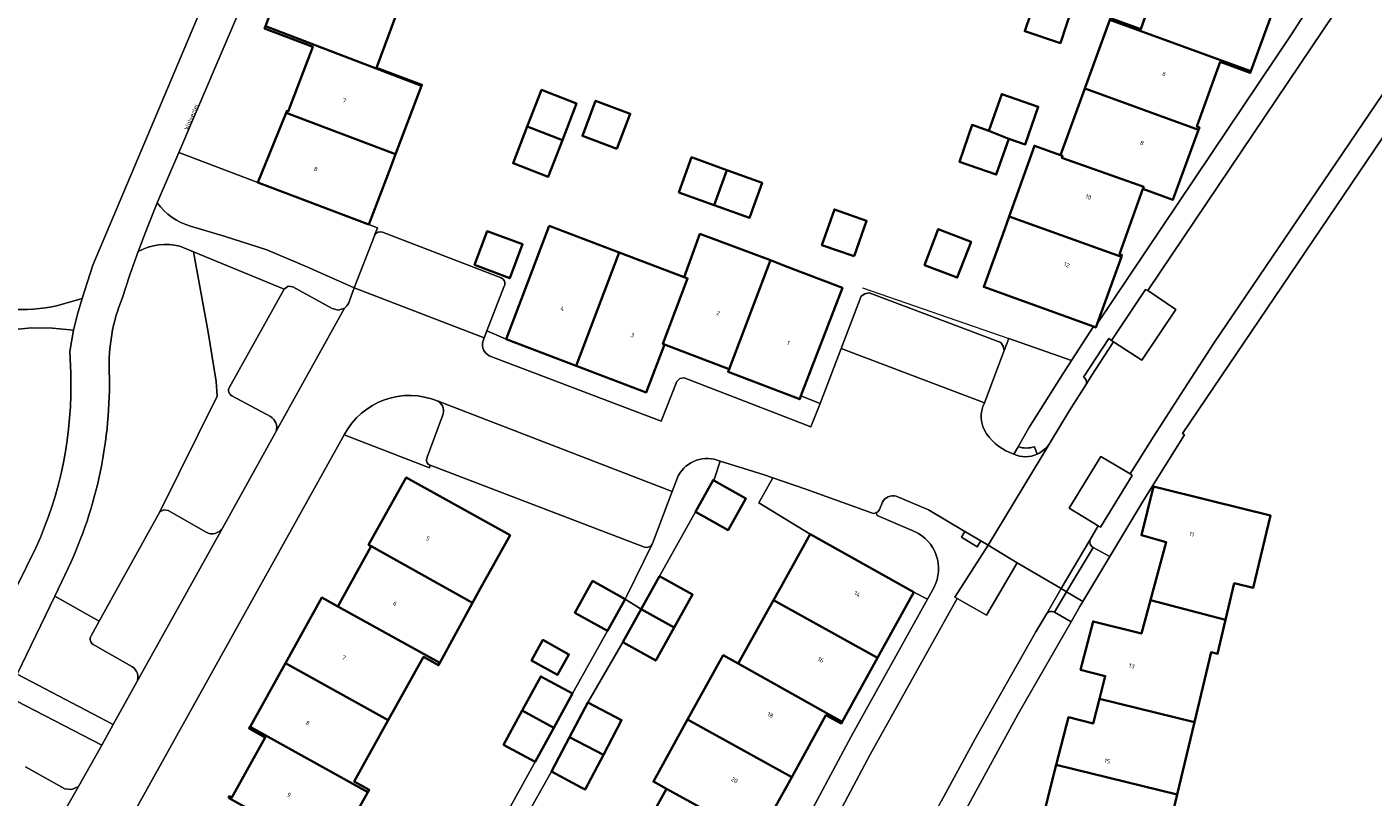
# Model space of a CAD drawing. Header units: metres. Extents: x 197700 to 204338, y 317132 to 325229.
# Tile 222 of 256: x 199540 to 199650, y 319573 to 319636. Entities that reach past the tile are written whole.
import ezdxf
from ezdxf.enums import TextEntityAlignment as Align

# ---------------------------------------------------------------- set-up
doc = ezdxf.new("R2010")
doc.units = ezdxf.units.M
for name, color, linetype, lineweight in [('B-WE-GR-BEPLANTING_CULTUUR_BODEMBEDEKKER-GV', 90, 'Continuous', 18), ('B-WE-GR-BEPLANTING_CULTUUR_HEESTERS-GV', 90, 'Continuous', 18), ('B-WE-IE-TERREINAFSCHEIDING_KUNSTMATIG_HEKWERK-G', 20, 'IE-TERREINAFSCHEIDING-KUNSTMATIG', 18), ('B-WE-OG-BEBOUWING-GV', 7, 'Continuous', 35), ('B-WE-OG-BEBOUWING-T18', 10, 'Continuous', 18), ('B-WE-OG-TERREIN_CULTUURSCHEIDING-GV', 7, 'Continuous', 18), ('B-WE-OG-TERREIN_ERF-GV', 7, 'Continuous', 18), ('B-WE-OG-TOPOGRAFIE-T18', 10, 'Continuous', 18), ('B-WE-VH-VERHARDING_ASFALT-GV', 252, 'Continuous', 18), ('B-WE-VH-VERHARDING_BEDRIJFSVLOERPLAAT-GV', 252, 'Continuous', 18), ('B-WE-VH-VERHARDING_BETONSTRAATSTEEN-GV', 252, 'Continuous', 18), ('B-WE-VH-VERHARDING_OPEN-GV', 252, 'Continuous', 18), ('B-WE-VH-VERHARDING_TEGEL-GV', 252, 'Continuous', 18)]:
    doc.layers.add(name, color=color, linetype=linetype, lineweight=lineweight)
doc.styles.add('NLCS-ISO-M200-T18', font='NLCS-ISO.ttf', dxfattribs={"height": 0.36})
doc.linetypes.add('IE-TERREINAFSCHEIDING-KUNSTMATIG', pattern='A,4,[82,NLCS.SHX,S=0.75,R=90,X=0,Y=0],4,-2', length=10)

msp = doc.modelspace()

# ---------------------------------------------------------------- linework, layer by layer
at = {"layer": 'B-WE-GR-BEPLANTING_CULTUUR_BODEMBEDEKKER-GV'}
for points in [[(199631.798, 319614.75), (199631.609, 319614.843), (199628.814, 319610.643), (199628.988, 319610.52), (199631.297, 319609.011), (199634.115, 319613.202)], [(199630.353, 319599.653), (199627.938, 319601.101), (199625.331, 319596.838), (199627.723, 319595.379), (199627.906, 319595.273), (199630.5, 319599.514)], [(199621.053, 319592.339), (199618.658, 319593.791), (199615.91, 319589.508), (199616.095, 319589.405), (199618.512, 319588.016)]]:
    msp.add_lwpolyline(points, close=True, dxfattribs=at)
at = {"layer": 'B-WE-GR-BEPLANTING_CULTUUR_HEESTERS-GV'}
for points in [[(199568.139, 319619.3), (199568.378, 319619.923), (199567.671, 319620.191), (199558.532, 319623.655), (199552.025, 319626.121), (199550.249, 319621.967)], [(199552.994, 319620.046), (199555.742, 319619.236), (199559.28, 319618.093), (199562.707, 319616.647), (199566.472, 319614.971), (199568.124, 319619.262)], [(199620.767, 319601.28), (199621.122, 319601.892), (199622.017, 319603.437), (199624.63, 319607.631), (199625.521, 319609.006), (199620.357, 319610.801), (199619.987, 319609.824), (199618.359, 319605.522)], [(199612.605, 319594.908), (199609.512, 319596.234), (199609.444, 319596.451), (199609.244, 319596.404), (199609.043, 319596.444), (199603.638, 319598.4), (199600.926, 319599.342), (199599.779, 319597.289), (199604.015, 319594.691), (199612.533, 319589.931)], [(199612.533, 319589.931), (199613.65, 319589.349), (199614.2, 319590.34)]]:
    msp.add_lwpolyline(points, dxfattribs=at)
for points in [[(199550.249, 319621.967, 0.166687), (199552.994, 319620.046)], [(199568.124, 319619.262, -0.0328114), (199568.139, 319619.3)], [(199618.359, 319605.522, 0.2790758), (199618.525, 319602.956)], [(199618.525, 319602.956, 0.1536149), (199620.767, 319601.28)], [(199614.2, 319590.34, 0.4301585), (199612.605, 319594.908)]]:
    msp.add_lwpolyline(points, format="xyb", dxfattribs=at)
at = {"layer": 'B-WE-IE-TERREINAFSCHEIDING_KUNSTMATIG_HEKWERK-G'}
for points in [[(199608.321, 319614.983), (199620.357, 319610.801)], [(199620.357, 319610.801), (199625.521, 319609.006)], [(199604.015, 319594.691), (199599.779, 319597.289)]]:
    msp.add_lwpolyline(points, dxfattribs=at)
at = {"layer": 'B-WE-OG-BEBOUWING-GV'}
for points in [[(199571.995, 319631.598), (199572.031, 319631.693), (199568.287, 319633.088), (199570.35, 319638.625), (199561.285, 319642.102), (199559.157, 319636.505)], [(199640.288, 319632.82), (199642.354, 319638.48), (199633.16, 319641.796), (199631.228, 319636.271), (199628.731, 319637.176), (199628.679, 319637.032)], [(199625.613, 319638.13), (199622.683, 319639.116), (199621.669, 319636.105), (199624.599, 319635.119)], [(199626.623, 319631.384), (199626.777, 319631.331), (199635.976, 319627.993), (199636.043, 319628.176), (199635.846, 319628.248), (199637.753, 319633.575), (199640.233, 319632.67), (199640.288, 319632.82), (199628.679, 319637.032)], [(199559.157, 319636.505), (199559.089, 319636.327), (199563.052, 319634.82), (199561.021, 319629.479), (199560.907, 319629.522), (199560.855, 319629.393), (199569.862, 319625.97), (199571.995, 319631.598)], [(199583.599, 319627.13), (199584.773, 319630.146), (199581.886, 319631.268), (199580.712, 319628.252)], [(199635.976, 319627.993), (199626.777, 319631.331), (199626.623, 319631.384), (199624.624, 319625.893), (199624.783, 319625.835), (199624.725, 319625.674), (199631.459, 319623.283), (199631.402, 319623.123), (199633.873, 319622.223)], [(199588.096, 319626.411), (199589.185, 319629.306), (199586.34, 319630.376), (199585.25, 319627.482)], [(199618.725, 319627.901), (199620.345, 319627.253), (199621.706, 319626.781), (199622.784, 319629.885), (199619.776, 319630.929)], [(199569.443, 319624.866), (199569.862, 319625.97), (199560.855, 319629.393), (199558.532, 319623.655), (199567.671, 319620.191)], [(199583.599, 319627.13), (199580.712, 319628.252), (199579.539, 319625.236), (199582.425, 319624.113)], [(199620.345, 319627.253), (199618.725, 319627.901), (199617.338, 319628.382), (199616.288, 319625.357), (199619.321, 319624.304)], [(199620.394, 319620.856), (199629.621, 319617.539), (199629.674, 319617.685), (199629.476, 319617.756), (199631.402, 319623.123), (199631.459, 319623.283), (199624.725, 319625.674), (199624.783, 319625.835), (199624.624, 319625.893), (199622.468, 319626.678)], [(199597.14, 319624.676), (199594.233, 319625.722), (199593.194, 319622.833), (199596.1, 319621.788)], [(199597.14, 319624.676), (199596.1, 319621.788), (199599.007, 319620.743), (199600.046, 319623.63)], [(199607.63, 319617.575), (199608.65, 319620.502), (199605.994, 319621.426), (199604.974, 319618.501)], [(199582.518, 319620.082), (199580.747, 319615.43), (199578.968, 319610.757), (199584.734, 319608.562), (199588.279, 319617.888)], [(199629.621, 319617.539), (199620.394, 319620.856), (199620.001, 319619.754), (199618.295, 319615.054), (199627.318, 319611.779), (199627.519, 319611.706), (199627.63, 319612.013)], [(199576.363, 319616.858), (199579.268, 319615.766), (199580.32, 319618.562), (199577.414, 319619.654)], [(199592.015, 319610.314), (199597.324, 319608.279), (199600.73, 319617.24), (199594.93, 319619.419), (199593.621, 319615.854), (199593.903, 319615.747), (199591.866, 319610.371)], [(199617.247, 319618.773), (199614.546, 319619.806), (199613.416, 319616.85), (199616.117, 319615.817)], [(199593.621, 319615.854), (199588.279, 319617.888), (199584.734, 319608.562), (199590.502, 319606.366), (199592.015, 319610.314), (199591.866, 319610.371), (199593.903, 319615.747)], [(199601.981, 319616.77), (199600.73, 319617.24), (199597.324, 319608.279), (199597.241, 319608.064), (199603.141, 319605.805), (199603.246, 319606.081), (199606.651, 319614.984)], [(199576.857, 319590.244), (199579.29, 319594.612), (199570.747, 319599.371), (199567.647, 319593.808), (199567.848, 319593.696), (199576.21, 319589.054)], [(199596.07, 319599.113), (199596.01, 319599.147), (199594.552, 319596.537), (199597.251, 319595.029), (199598.709, 319597.639)], [(199632.03, 319589.274), (199638.206, 319587.647), (199638.922, 319590.654), (199640.487, 319590.281), (199641.903, 319596.23), (199637.123, 319597.415), (199632.27, 319598.618), (199631.274, 319594.601), (199633.324, 319594.034)], [(199601.576, 319590.326), (199600.987, 319589.269), (199609.541, 319584.523), (199612.533, 319589.931), (199604.015, 319594.691)], [(199573.513, 319584.092), (199576.21, 319589.054), (199567.848, 319593.696), (199565.119, 319588.751)], [(199590.095, 319588.512), (199592.804, 319587.005), (199594.315, 319589.723), (199591.606, 319591.229)], [(199588.78, 319589.357), (199586.088, 319590.854), (199584.63, 319588.233), (199587.322, 319586.736)], [(199560.795, 319584.088), (199569.267, 319579.386), (199572.171, 319584.597), (199573.412, 319583.906), (199573.513, 319584.092), (199565.119, 319588.751), (199563.785, 319589.475)], [(199606.626, 319579.254), (199609.541, 319584.523), (199600.987, 319589.269), (199598.069, 319584.04)], [(199627.819, 319581.143), (199635.634, 319579.225), (199637.004, 319584.98), (199637.54, 319584.853), (199638.206, 319587.647), (199632.03, 319589.274), (199631.277, 319586.507), (199627.288, 319587.519), (199626.271, 319583.529), (199628.296, 319583.012)], [(199590.095, 319588.512), (199588.583, 319585.794), (199591.292, 319584.287), (199592.804, 319587.005)], [(199581.061, 319584.301), (199583.204, 319583.115), (199584.136, 319584.8), (199581.993, 319585.985)], [(199602.479, 319574.704), (199605.297, 319579.807), (199606.549, 319579.114), (199606.626, 319579.254), (199598.069, 319584.04), (199596.84, 319584.727), (199593.913, 319579.434)], [(199567.576, 319573.467), (199567.696, 319573.644), (199566.453, 319574.336), (199569.267, 319579.386), (199560.795, 319584.088), (199557.883, 319578.841)], [(199582.893, 319578.76), (199584.423, 319581.573), (199581.822, 319582.986), (199580.292, 319580.174)], [(199580.292, 319580.174), (199578.763, 319577.363), (199581.364, 319575.948), (199582.893, 319578.76)], [(199586.974, 319576.531), (199588.475, 319579.386), (199585.696, 319580.847), (199584.196, 319577.992)], [(199635.634, 319579.225), (199627.819, 319581.143), (199627.298, 319579.099), (199625.267, 319579.628), (199624.26, 319575.7), (199634.215, 319573.266)], [(199592.165, 319573.741), (199599.661, 319569.602), (199602.479, 319574.704), (199593.913, 319579.434), (199591.092, 319574.334)], [(199556.114, 319572.978), (199564.678, 319568.235), (199567.576, 319573.467), (199557.883, 319578.841), (199557.805, 319578.701), (199559.138, 319577.953), (199556.396, 319573.011), (199556.195, 319573.123)], [(199584.196, 319577.992), (199582.705, 319575.157), (199585.139, 319573.852), (199585.474, 319573.676), (199586.974, 319576.531)], [(199634.215, 319573.266), (199624.26, 319575.7), (199623.282, 319571.886), (199625.326, 319571.362), (199624.088, 319566.487), (199632.422, 319564.316), (199632.458, 319564.463), (199634.44, 319563.991), (199635.464, 319568.289), (199634.719, 319569.477), (199633.388, 319569.794)], [(199599.661, 319569.602), (199592.165, 319573.741), (199589.182, 319568.347), (199597.919, 319563.522), (199600.911, 319568.908)]]:
    msp.add_lwpolyline(points, close=True, dxfattribs=at)
at = {"layer": 'B-WE-OG-TERREIN_CULTUURSCHEIDING-GV'}
for points in [[(199542.07, 319613.509), (199544.065, 319614.106), (199544.492, 319615.479), (199544.953, 319616.842), (199570.215, 319676.659), (199556.365, 319681.642), (199558.867, 319677.887), (199559.029, 319675.451), (199549.615, 319644.752), (199540.523, 319646.851), (199536.954, 319635.675), (199536.058, 319632.243), (199534.916, 319630.84), (199531.78, 319632.997), (199526.453, 319633.906), (199517.535, 319637.062), (199510.471, 319639.568), (199509.833, 319639.751), (199508.375, 319635.5)], [(199542.92, 319591.902), (199541.81, 319589.592), (199545.471, 319587.533), (199550.462, 319596.527), (199555.176, 319606.049), (199555.095, 319607.266), (199554.446, 319611.322), (199553.23, 319617.948), (199552.116, 319618.407)], [(199548.684, 319617.964), (199548.002, 319616.042), (199547.36, 319614.107)], [(199556.187, 319606.786), (199560.684, 319614.877), (199553.23, 319617.948), (199554.446, 319611.322), (199555.095, 319607.266), (199555.176, 319606.049), (199550.462, 319596.527), (199550.786, 319596.701), (199551.153, 319596.655), (199554.262, 319594.865)], [(199559.562, 319604.37), (199556.394, 319606.096)], [(199555.609, 319595.204), (199559.954, 319603), (199559.994, 319603.079), (199560.027, 319603.163)], [(199544.799, 319586.321), (199545.471, 319587.533), (199541.81, 319589.592), (199538.723, 319583.168), (199546.62, 319579.028), (199548.534, 319582.473)], [(199548.148, 319583.799), (199544.977, 319585.605)], [(199539.396, 319575.549), (199542.626, 319573.745), (199543.227, 319573.672), (199543.776, 319573.928), (199545.679, 319577.338), (199537.828, 319581.389), (199532.14, 319569.974), (199534.86, 319568.428)]]:
    msp.add_lwpolyline(points, dxfattribs=at)
for points in [[(199552.116, 319618.407, 0.1850986), (199548.684, 319617.964)], [(199534.025, 319614.092, 0.142572), (199542.07, 319613.509)], [(199547.36, 319614.107, 0.1085019), (199546.299, 319608.052)], [(199546.299, 319608.052, -0.1161202), (199542.92, 319591.902)], [(199556.394, 319606.096, -0.4307943), (199556.187, 319606.786)], [(199560.027, 319603.163, 0.3636767), (199559.562, 319604.37)], [(199554.262, 319594.865, 0.4119078), (199555.609, 319595.204)], [(199544.977, 319585.605, -0.41683), (199544.799, 319586.321)], [(199548.534, 319582.473, 0.4087933), (199548.148, 319583.799)]]:
    msp.add_lwpolyline(points, format="xyb", dxfattribs=at)
at = {"layer": 'B-WE-OG-TERREIN_ERF-GV'}
for points in [[(199573.186, 319675.61), (199552.025, 319626.121), (199558.532, 319623.655), (199560.855, 319629.393), (199560.907, 319629.522), (199561.021, 319629.479), (199563.052, 319634.82), (199559.089, 319636.327), (199559.157, 319636.505)], [(199628.731, 319637.176), (199631.228, 319636.271), (199633.16, 319641.796)], [(199642.354, 319638.48), (199640.288, 319632.82), (199640.233, 319632.67), (199637.753, 319633.575), (199635.846, 319628.248), (199636.043, 319628.176), (199635.976, 319627.993), (199633.873, 319622.223), (199631.402, 319623.123), (199629.476, 319617.756), (199629.674, 319617.685), (199629.621, 319617.539), (199627.63, 319612.013), (199643.646, 319635.898), (199646.321, 319640.063)], [(199570.35, 319638.625), (199568.287, 319633.088), (199572.031, 319631.693)], [(199578.82, 319615.115), (199577.383, 319611.439), (199578.968, 319610.757), (199580.747, 319615.43), (199582.518, 319620.082), (199588.279, 319617.888), (199593.621, 319615.854), (199594.93, 319619.419), (199600.73, 319617.24), (199601.981, 319616.77), (199606.651, 319614.984), (199603.246, 319606.081), (199604.838, 319605.467), (199606.562, 319609.986), (199608.202, 319614.284), (199608.501, 319614.482), (199608.848, 319614.574), (199619.709, 319610.464), (199619.9, 319610.166), (199619.987, 319609.824), (199620.357, 319610.801), (199625.521, 319609.006), (199627.318, 319611.779), (199618.295, 319615.054), (199620.001, 319619.754), (199620.394, 319620.856), (199622.468, 319626.678), (199624.624, 319625.893), (199626.623, 319631.384), (199628.679, 319637.032)], [(199572.031, 319631.693), (199571.995, 319631.598), (199569.862, 319625.97), (199569.443, 319624.866), (199567.671, 319620.191), (199568.378, 319619.923), (199568.139, 319619.3)], [(199651.751, 319628.267), (199634.656, 319602.991), (199634.822, 319602.878), (199631.468, 319597.533), (199628.664, 319592.849), (199626.459, 319589.165), (199626.204, 319588.739), (199625.486, 319587.487), (199621.108, 319579.849), (199616.549, 319571.518), (199615.563, 319569.716), (199613.146, 319565.116), (199610.191, 319559.491), (199608.755, 319556.598), (199607.313, 319553.694), (199604.965, 319548.964)], [(199568.781, 319619.558), (199578.552, 319615.79)], [(199543.128, 319607.956), (199543.061, 319609.741), (199543.353, 319611.504), (199541.628, 319611.665), (199539.896, 319611.696), (199538.25, 319611.529)], [(199578.634, 319571.046), (199581.364, 319575.948), (199578.763, 319577.363), (199580.292, 319580.174), (199581.822, 319582.986), (199584.423, 319581.573), (199587.322, 319586.736), (199584.63, 319588.233), (199586.088, 319590.854), (199588.78, 319589.357), (199588.905, 319589.614), (199590.984, 319593.866), (199590.922, 319593.777), (199590.844, 319593.704), (199590.607, 319593.6), (199590.351, 319593.621), (199572.728, 319600.367), (199572.674, 319600.17), (199565.643, 319602.875), (199547.664, 319570.569)], [(199589.182, 319568.347), (199592.165, 319573.741), (199591.092, 319574.334), (199593.913, 319579.434), (199596.84, 319584.727), (199598.069, 319584.04), (199600.987, 319589.269), (199601.576, 319590.326), (199604.015, 319594.691), (199599.779, 319597.289), (199600.926, 319599.342), (199600.138, 319599.616), (199596.596, 319600.705), (199596.07, 319599.113), (199598.709, 319597.639), (199597.251, 319595.029), (199594.552, 319596.537), (199591.606, 319591.229), (199594.315, 319589.723), (199592.804, 319587.005), (199591.292, 319584.287), (199588.583, 319585.794), (199585.696, 319580.847), (199588.475, 319579.386), (199586.974, 319576.531), (199585.474, 319573.676), (199585.139, 319573.852), (199582.705, 319575.157), (199579.953, 319570.262)], [(199556.114, 319572.978), (199556.195, 319573.123), (199556.396, 319573.011), (199559.138, 319577.953), (199557.805, 319578.701), (199557.883, 319578.841), (199560.795, 319584.088), (199563.785, 319589.475), (199565.119, 319588.751), (199567.848, 319593.696), (199567.647, 319593.808), (199570.747, 319599.371), (199579.29, 319594.612), (199576.857, 319590.244), (199576.21, 319589.054), (199573.513, 319584.092), (199573.412, 319583.906), (199572.171, 319584.597), (199569.267, 319579.386), (199566.453, 319574.336), (199567.696, 319573.644), (199567.576, 319573.467), (199564.678, 319568.235)], [(199623.282, 319571.886), (199624.26, 319575.7), (199625.267, 319579.628), (199627.298, 319579.099), (199627.819, 319581.143), (199628.296, 319583.012), (199626.271, 319583.529), (199627.288, 319587.519), (199631.277, 319586.507), (199632.03, 319589.274), (199633.324, 319594.034), (199631.274, 319594.601), (199632.27, 319598.618), (199637.123, 319597.415), (199641.903, 319596.23), (199640.487, 319590.281), (199638.922, 319590.654), (199638.206, 319587.647), (199637.54, 319584.853), (199637.004, 319584.98), (199635.634, 319579.225), (199634.215, 319573.266), (199633.388, 319569.794)], [(199519.408, 319551.303), (199530.128, 319573.037), (199522.499, 319580.06), (199525.971, 319583.921), (199532.54, 319577.927), (199540.26, 319593.578)], [(199613.65, 319589.349), (199612.533, 319589.931), (199609.541, 319584.523), (199606.626, 319579.254), (199606.549, 319579.114), (199605.297, 319579.807), (199602.479, 319574.704), (199599.661, 319569.602), (199600.911, 319568.908), (199597.919, 319563.522), (199594.927, 319558.136), (199593.69, 319558.825), (199590.938, 319553.871), (199591.14, 319553.76), (199591.061, 319553.618), (199588.186, 319548.429), (199591.663, 319546.536)], [(199600.746, 319565.619), (199607.367, 319578.037), (199613.65, 319589.349)]]:
    msp.add_lwpolyline(points, dxfattribs=at)
for points in [[(199622.683, 319639.116), (199623.697, 319642.128), (199626.627, 319641.142), (199625.613, 319638.13), (199624.599, 319635.119), (199621.669, 319636.105)], [(199580.712, 319628.252), (199581.886, 319631.268), (199584.773, 319630.146), (199583.599, 319627.13), (199582.425, 319624.113), (199579.539, 319625.236)], [(199588.096, 319626.411), (199585.25, 319627.482), (199586.34, 319630.376), (199589.185, 319629.306)], [(199618.725, 319627.901), (199619.776, 319630.929), (199622.784, 319629.885), (199621.706, 319626.781), (199620.345, 319627.253), (199619.321, 319624.304), (199616.288, 319625.357), (199617.338, 319628.382)], [(199596.1, 319621.788), (199593.194, 319622.833), (199594.233, 319625.722), (199597.14, 319624.676), (199600.046, 319623.63), (199599.007, 319620.743)], [(199607.63, 319617.575), (199604.974, 319618.501), (199605.994, 319621.426), (199608.65, 319620.502)], [(199576.363, 319616.858), (199577.414, 319619.654), (199580.32, 319618.562), (199579.268, 319615.766)], [(199617.247, 319618.773), (199616.117, 319615.817), (199613.416, 319616.85), (199614.546, 319619.806)], [(199581.061, 319584.301), (199581.993, 319585.985), (199584.136, 319584.8), (199583.204, 319583.115)]]:
    msp.add_lwpolyline(points, close=True, dxfattribs=at)
for points in [[(199568.139, 319619.3, -0.4111646), (199568.781, 319619.558)], [(199578.552, 319615.79, -0.4408133), (199578.82, 319615.115)], [(199540.26, 319593.578, 0.114369), (199543.128, 319607.956)]]:
    msp.add_lwpolyline(points, format="xyb", dxfattribs=at)
at = {"layer": 'B-WE-VH-VERHARDING_ASFALT-GV'}
for points in [[(199647.237, 319637.667), (199631.798, 319614.75), (199634.115, 319613.202), (199631.297, 319609.011), (199628.988, 319610.52), (199627.15, 319607.707), (199626.745, 319607.065), (199625.36, 319604.866), (199623.766, 319602.249), (199623.723, 319602.177), (199618.658, 319593.791), (199621.053, 319592.339), (199624.68, 319590.21), (199627.038, 319594.215), (199627.723, 319595.379), (199625.331, 319596.838), (199627.938, 319601.101), (199630.353, 319599.653), (199632.305, 319602.769), (199634.76, 319606.604), (199637.247, 319610.421), (199656.433, 319638.768)], [(199586.239, 319514.336), (199588.429, 319519.951), (199590.092, 319519.32), (199593.961, 319528.784), (199597.944, 319538.203), (199601.109, 319545.446), (199604.424, 319552.622), (199605.312, 319554.412), (199606.947, 319557.708), (199608.27, 319560.377), (199611.168, 319565.912), (199612.859, 319569.143), (199614.821, 319572.753), (199617.584, 319577.839), (199622.584, 319586.648), (199623.479, 319588.169), (199624.68, 319590.21), (199621.053, 319592.339), (199618.512, 319588.016), (199616.095, 319589.405), (199608.936, 319576.551), (199602.035, 319563.559)]]:
    msp.add_lwpolyline(points, dxfattribs=at)
at = {"layer": 'B-WE-VH-VERHARDING_BEDRIJFSVLOERPLAAT-GV'}
msp.add_lwpolyline([(199616.746, 319594.92), (199616.463, 319594.449), (199617.764, 319593.66), (199618.048, 319594.151)], close=True, dxfattribs=at)
at = {"layer": 'B-WE-VH-VERHARDING_BETONSTRAATSTEEN-GV'}
for points in [[(199577.053, 319610.551), (199577.095, 319610.704), (199577.158, 319610.865), (199566.472, 319614.971), (199565.98, 319613.698), (199565.848, 319613.484), (199565.666, 319613.313), (199560.027, 319603.163), (199559.994, 319603.079), (199559.954, 319603), (199555.609, 319595.204), (199548.534, 319582.473), (199546.62, 319579.028), (199545.679, 319577.338), (199543.776, 319573.928), (199538.488, 319564.708), (199543.012, 319562.211), (199546.974, 319569.33), (199547.664, 319570.569), (199565.643, 319602.875)], [(199628.988, 319610.52), (199628.814, 319610.643), (199628.589, 319610.8), (199626.518, 319607.628)], [(199626.745, 319607.065), (199627.15, 319607.707), (199628.988, 319610.52)], [(199618.359, 319605.522), (199606.562, 319609.986), (199604.838, 319605.467), (199604.064, 319603.543), (199593.619, 319607.553), (199593.262, 319607.522), (199593.016, 319607.262), (199591.746, 319603.995), (199577.576, 319609.38)], [(199573.364, 319605.637), (199592.646, 319598.212), (199593.139, 319599.505)], [(199611.087, 319597.82), (199613.751, 319596.688), (199616.746, 319594.92), (199618.048, 319594.151), (199618.658, 319593.791), (199623.723, 319602.177)], [(199621.122, 319601.892), (199620.767, 319601.28)], [(199622.694, 319601.283), (199622.481, 319601.892)], [(199596.596, 319600.705), (199600.138, 319599.616), (199600.926, 319599.342), (199603.638, 319598.4), (199609.043, 319596.444), (199609.244, 319596.404), (199609.444, 319596.451), (199609.599, 319596.566), (199609.697, 319596.734), (199609.945, 319597.321)], [(199627.038, 319594.215), (199624.68, 319590.21), (199625.117, 319589.953)], [(199625.117, 319589.953), (199627.301, 319593.611)], [(199624.68, 319590.21), (199623.479, 319588.169)], [(199624.109, 319588.263), (199625.117, 319589.953), (199624.68, 319590.21)]]:
    msp.add_lwpolyline(points, dxfattribs=at)
for points in [[(199577.576, 319609.38, -0.3389276), (199577.053, 319610.551)], [(199626.518, 319607.628, -0.2982494), (199626.745, 319607.065)], [(199565.643, 319602.875, -0.3896263), (199573.364, 319605.637)], [(199618.525, 319602.956, -0.2790758), (199618.359, 319605.522)], [(199620.767, 319601.28, -0.1536149), (199618.525, 319602.956)], [(199622.694, 319601.283, -0.2143206), (199620.767, 319601.28)], [(199620.767, 319601.28, 0.2143206), (199622.694, 319601.283)], [(199622.481, 319601.892, -0.1545274), (199621.122, 319601.892)], [(199623.723, 319602.177, -0.148025), (199622.694, 319601.283)], [(199593.139, 319599.505, -0.3905466), (199596.596, 319600.705)], [(199609.945, 319597.321, -0.3671949), (199611.087, 319597.82)], [(199627.301, 319593.611, -0.3617602), (199627.038, 319594.215)], [(199623.479, 319588.169, -0.3850409), (199624.109, 319588.263)]]:
    msp.add_lwpolyline(points, format="xyb", dxfattribs=at)
for points in [[(199628.664, 319592.849), (199627.301, 319593.611), (199625.117, 319589.953), (199626.459, 319589.165)], [(199624.109, 319588.263), (199625.486, 319587.487), (199626.204, 319588.739), (199626.459, 319589.165), (199625.117, 319589.953)]]:
    msp.add_lwpolyline(points, close=True, dxfattribs=at)
at = {"layer": 'B-WE-VH-VERHARDING_OPEN-GV'}
for points in [[(199588.78, 319589.357), (199590.095, 319588.512), (199591.606, 319591.229), (199594.552, 319596.537), (199596.01, 319599.147), (199596.07, 319599.113), (199596.596, 319600.705)], [(199593.139, 319599.505), (199592.646, 319598.212), (199591.009, 319593.918), (199590.984, 319593.866), (199588.905, 319589.614), (199588.78, 319589.357)]]:
    msp.add_lwpolyline(points, dxfattribs=at)
msp.add_lwpolyline([(199596.596, 319600.705, 0.3905466), (199593.139, 319599.505)], format="xyb", dxfattribs=at)
at = {"layer": 'B-WE-VH-VERHARDING_TEGEL-GV'}
for points in [[(199548.684, 319617.964), (199549.445, 319619.973), (199550.249, 319621.967), (199552.025, 319626.121), (199573.186, 319675.61), (199570.215, 319676.659), (199544.953, 319616.842), (199544.492, 319615.479), (199544.065, 319614.106), (199543.694, 319612.809), (199543.353, 319611.504), (199543.061, 319609.741), (199543.128, 319607.956)], [(199648.846, 319644.321), (199646.321, 319640.063), (199643.646, 319635.898), (199627.63, 319612.013), (199627.519, 319611.706), (199627.318, 319611.779), (199625.521, 319609.006), (199624.63, 319607.631), (199622.017, 319603.437), (199621.122, 319601.892)], [(199660.131, 319644.231), (199656.433, 319638.768), (199637.247, 319610.421), (199634.76, 319606.604), (199632.305, 319602.769), (199630.353, 319599.653), (199630.5, 319599.514), (199627.906, 319595.273), (199627.723, 319595.379), (199627.038, 319594.215)], [(199626.518, 319607.628), (199628.589, 319610.8), (199628.814, 319610.643), (199631.609, 319614.843), (199631.798, 319614.75), (199647.237, 319637.667), (199648.316, 319639.33), (199649.372, 319641.009), (199650.293, 319642.556)], [(199627.301, 319593.611), (199628.664, 319592.849), (199631.468, 319597.533), (199634.822, 319602.878), (199634.656, 319602.991), (199651.751, 319628.267), (199652.978, 319630.081), (199656.602, 319635.44), (199660.516, 319641.227)], [(199550.249, 319621.967), (199549.445, 319619.973), (199548.684, 319617.964)], [(199552.116, 319618.407), (199553.23, 319617.948), (199560.684, 319614.877), (199561.012, 319615.103), (199561.41, 319615.071), (199564.642, 319613.262), (199565.161, 319613.136), (199565.666, 319613.313), (199565.848, 319613.484), (199565.98, 319613.698), (199566.472, 319614.971), (199562.707, 319616.647), (199559.28, 319618.093), (199555.742, 319619.236), (199552.994, 319620.046)], [(199568.124, 319619.262), (199566.472, 319614.971), (199577.158, 319610.865), (199577.383, 319611.439)], [(199578.552, 319615.79), (199568.781, 319619.558)], [(199547.36, 319614.107), (199548.002, 319616.042), (199548.684, 319617.964)], [(199560.684, 319614.877), (199556.187, 319606.786)], [(199560.027, 319603.163), (199565.666, 319613.313), (199565.161, 319613.136), (199564.642, 319613.262), (199561.41, 319615.071), (199561.012, 319615.103), (199560.684, 319614.877)], [(199577.383, 319611.439), (199578.82, 319615.115)], [(199538.25, 319611.529), (199539.896, 319611.696), (199541.628, 319611.665), (199543.353, 319611.504), (199543.694, 319612.809), (199544.065, 319614.106), (199542.07, 319613.509)], [(199577.576, 319609.38), (199591.746, 319603.995), (199593.016, 319607.262), (199593.262, 319607.522), (199593.619, 319607.553), (199604.064, 319603.543), (199604.838, 319605.467), (199603.246, 319606.081), (199603.141, 319605.805), (199597.241, 319608.064), (199597.324, 319608.279), (199592.015, 319610.314), (199590.502, 319606.366), (199584.734, 319608.562), (199578.968, 319610.757), (199577.383, 319611.439), (199577.158, 319610.865)], [(199577.158, 319610.865), (199577.095, 319610.704), (199577.053, 319610.551)], [(199623.723, 319602.177), (199623.766, 319602.249), (199625.36, 319604.866), (199626.745, 319607.065)], [(199556.394, 319606.096), (199559.562, 319604.37)], [(199572.728, 319600.367), (199590.351, 319593.621), (199590.607, 319593.6), (199590.844, 319593.704), (199590.922, 319593.777), (199590.984, 319593.866), (199591.009, 319593.918), (199592.646, 319598.212), (199573.364, 319605.637)], [(199572.464, 319601.023), (199573.727, 319604.428)], [(199573.727, 319604.428), (199572.464, 319601.023)], [(199565.643, 319602.875), (199572.674, 319600.17), (199572.728, 319600.367)], [(199622.481, 319601.892), (199622.694, 319601.283)], [(199602.035, 319563.559), (199608.936, 319576.551), (199616.095, 319589.405), (199615.91, 319589.508), (199618.658, 319593.791), (199618.048, 319594.151), (199617.764, 319593.66), (199616.463, 319594.449), (199616.746, 319594.92), (199613.751, 319596.688), (199611.087, 319597.82)], [(199609.945, 319597.321), (199609.697, 319596.734), (199609.599, 319596.566), (199609.444, 319596.451), (199609.512, 319596.234), (199612.605, 319594.908)], [(199554.262, 319594.865), (199551.153, 319596.655), (199550.786, 319596.701), (199550.462, 319596.527), (199545.471, 319587.533), (199544.799, 319586.321)], [(199548.534, 319582.473), (199555.609, 319595.204)], [(199540.26, 319593.578), (199532.54, 319577.927), (199530.128, 319573.037), (199519.408, 319551.303), (199521.524, 319548.579), (199531.681, 319569.008), (199532.14, 319569.974), (199537.828, 319581.389), (199538.723, 319583.168), (199541.81, 319589.592), (199542.92, 319591.902)], [(199614.2, 319590.34), (199613.65, 319589.349), (199607.367, 319578.037), (199600.746, 319565.619)], [(199579.953, 319570.262), (199582.705, 319575.157), (199584.196, 319577.992), (199585.696, 319580.847), (199588.583, 319585.794), (199590.095, 319588.512), (199588.78, 319589.357), (199587.322, 319586.736), (199584.423, 319581.573), (199582.893, 319578.76), (199581.364, 319575.948), (199578.634, 319571.046)], [(199623.479, 319588.169), (199622.584, 319586.648), (199617.584, 319577.839), (199614.821, 319572.753)], [(199625.486, 319587.487), (199624.109, 319588.263)], [(199615.102, 319572.168), (199615.147, 319572.244), (199616.549, 319571.518), (199621.108, 319579.849), (199625.486, 319587.487)], [(199544.977, 319585.605), (199548.148, 319583.799)], [(199534.56, 319566.877), (199538.488, 319564.708), (199543.776, 319573.928), (199543.227, 319573.672), (199542.626, 319573.745), (199539.396, 319575.549)]]:
    msp.add_lwpolyline(points, dxfattribs=at)
for points in [[(199552.994, 319620.046, -0.166687), (199550.249, 319621.967)], [(199568.139, 319619.3, 0.0328114), (199568.124, 319619.262)], [(199568.781, 319619.558, 0.4111646), (199568.139, 319619.3)], [(199548.684, 319617.964, -0.1850986), (199552.116, 319618.407)], [(199578.82, 319615.115, 0.4408133), (199578.552, 319615.79)], [(199542.07, 319613.509, -0.142572), (199534.025, 319614.092)], [(199546.299, 319608.052, -0.1085019), (199547.36, 319614.107)], [(199577.053, 319610.551, 0.3389276), (199577.576, 319609.38)], [(199543.128, 319607.956, -0.114369), (199540.26, 319593.578)], [(199542.92, 319591.902, 0.1161202), (199546.299, 319608.052)], [(199556.187, 319606.786, 0.4307943), (199556.394, 319606.096)], [(199626.745, 319607.065, 0.2982494), (199626.518, 319607.628)], [(199573.364, 319605.637, 0.3896263), (199565.643, 319602.875)], [(199573.727, 319604.428, 0.3944912), (199573.364, 319605.637)], [(199573.364, 319605.637, -0.3944912), (199573.727, 319604.428)], [(199559.562, 319604.37, -0.3636767), (199560.027, 319603.163)], [(199621.122, 319601.892, 0.1545274), (199622.481, 319601.892)], [(199622.694, 319601.283, 0.148025), (199623.723, 319602.177)], [(199572.728, 319600.367, -0.4480034), (199572.464, 319601.023)], [(199572.464, 319601.023, 0.4480034), (199572.728, 319600.367)], [(199611.087, 319597.82, 0.3671949), (199609.945, 319597.321)], [(199555.609, 319595.204, -0.4119078), (199554.262, 319594.865)], [(199612.605, 319594.908, -0.4301585), (199614.2, 319590.34)], [(199627.038, 319594.215, 0.3617602), (199627.301, 319593.611)], [(199624.109, 319588.263, 0.3850409), (199623.479, 319588.169)], [(199544.799, 319586.321, 0.41683), (199544.977, 319585.605)], [(199548.148, 319583.799, -0.4087933), (199548.534, 319582.473)]]:
    msp.add_lwpolyline(points, format="xyb", dxfattribs=at)
for points in [[(199619.987, 319609.824), (199619.9, 319610.166), (199619.709, 319610.464), (199608.848, 319614.574), (199608.501, 319614.482), (199608.202, 319614.284), (199606.562, 319609.986), (199618.359, 319605.522)], [(199538.723, 319583.168), (199537.828, 319581.389), (199545.679, 319577.338), (199546.62, 319579.028)]]:
    msp.add_lwpolyline(points, close=True, dxfattribs=at)

# ---------------------------------------------------------------- texts
at = {"layer": 'B-WE-OG-BEBOUWING-T18', "style": 'NLCS-ISO-M200-T18'}
for s, rotation, p in [('6', 340.3, (199633.15, 319632.584)), ('7', 339.2, (199565.65, 319630.398)), ('8', 340, (199631.32, 319626.899)), ('8', 338, (199563.295, 319624.761)), ('10', 340.3, (199626.911, 319622.451)), ('12', 340.2, (199625.127, 319616.866)), ('4', 339.2, (199583.603, 319613.273)), ('2', 339.1, (199596.43, 319612.906)), ('3', 339.2, (199589.37, 319611.077)), ('1', 339.1, (199602.211, 319610.444)), ('5', 330.9, (199572.52, 319594.335)), ('11', 346.1, (199635.417, 319594.691)), ('6', 331.2, (199569.819, 319588.988)), ('14', 331.1, (199607.877, 319589.777)), ('7', 331, (199565.616, 319584.532)), ('16', 331.1, (199604.881, 319584.363)), ('13', 345.7, (199630.482, 319583.855)), ('8', 331, (199562.626, 319579.145)), ('18', 331.1, (199600.726, 319579.805)), ('15', 345.7, (199628.471, 319576.018)), ('20', 331.1, (199597.772, 319574.456)), ('9', 331, (199561.094, 319573.233))]:
    msp.add_text(s, height=0.36, rotation=rotation, dxfattribs=at).set_placement(p, align=Align.MIDDLE)
at = {"layer": 'B-WE-OG-TOPOGRAFIE-T18', "style": 'NLCS-ISO-M200-T18'}
msp.add_text('Wolverlei', height=0.36, rotation=67.1, dxfattribs=at).set_placement((199553.039, 319629.027), align=Align.MIDDLE)

doc.saveas('drawing.dxf')
